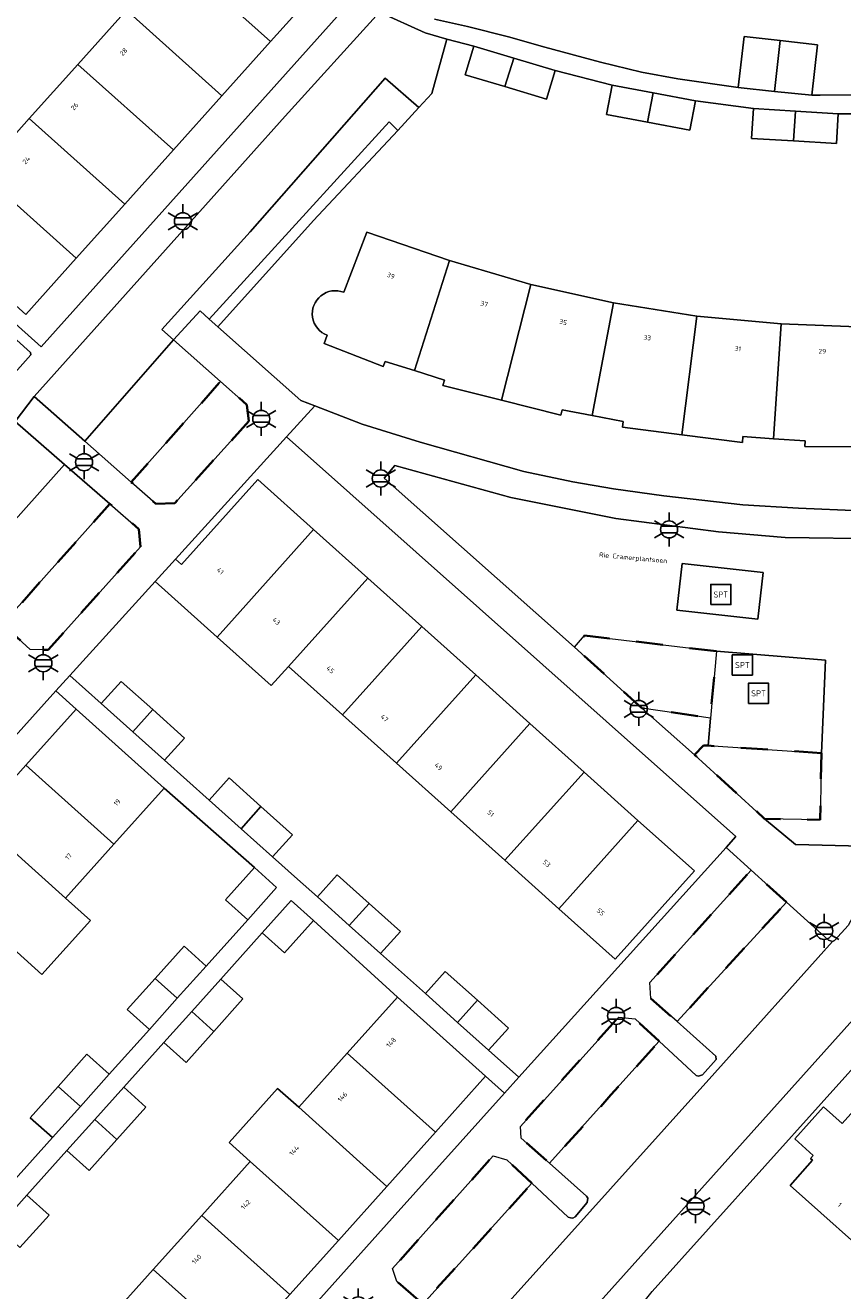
# Model space of a CAD drawing. Extents: x 105780 to 185197, y 477999 to 525027.
# Tile 20 of 256: x 106060 to 106121, y 478516 to 478611. Entities that reach past the tile are written whole.
import ezdxf
from ezdxf.enums import TextEntityAlignment as Align

# ---------------------------------------------------------------- set-up
doc = ezdxf.new("R2010")
doc.units = 0
doc.linetypes.add('XX-HIDDEN', pattern=[4, 2, -2])
for name, color, linetype, lineweight in [('B-GV-GR-MATERIAALGRENS-G', 252, 'XX-HIDDEN', 35), ('B-RO-IE-MEUBILAIR_WEGMEUBILAIR-S', 252, 'Continuous', 25), ('B-XX-KG-KADASTRAAL_BEBOUWING-G', 252, 'Continuous', 20), ('B1-WE-OG-BEBOUWING-T18', 7, 'Continuous', 18), ('B1-WE-OG-TERREIN_ERF-GV', 252, 'Continuous', 18), ('B1-WE-OG-TOPOGRAFIE-T18', 10, 'Continuous', 18), ('B1-WE-VH-VERHARDING_ASFALT-GV', 252, 'Continuous', 18), ('B1-WE-VH-VERHARDING_BETONSTRAATSTEEN-GV', 252, 'Continuous', 18), ('B1-WE-VH-VERHARDING_TEGEL-GV', 252, 'Continuous', 18), ('B1-WE-VH-VERHARDING_TEGEL_RUBBER-GV', 252, 'Continuous', 18)]:
    doc.layers.add(name, color=color, linetype=linetype, lineweight=lineweight)
doc.styles.add('NLCS-ISO', font='NLCS-ISO.ttf')
doc.styles.add('NLCS-ISO-M200-T18', font='NLCS-ISO.ttf', dxfattribs={"height": 0.36})

# ---------------------------------------------------------------- blocks, each defined once
blk = doc.blocks.new('B-SIE-WEG_LICHTMAST-SO')
at = {"ltscale": 0.1}
for p, q in [((0, 1.27), (0, 2.53)), ((-1.1, 0.63), (-2.19, 1.27)), ((1.1, 0.63), (2.19, 1.27)), ((-1.1, -0.63), (-2.19, -1.27)), ((0, -1.27), (0, -2.53)), ((1.1, -0.63), (2.19, -1.27))]:
    blk.add_line(p, q, dxfattribs=at)
at = {"flags": 128}
for points in [[(-1.16, 0.5), (1.16, 0.5)], [(-1.16, -0.5), (1.16, -0.5)]]:
    blk.add_lwpolyline(points, dxfattribs=at)
at = {"ltscale": 0.1}
blk.add_circle((0, 0), 1.27, dxfattribs=at)
at = {"style": 'NLCS-ISO'}
blk.add_attdef('TYPE', text='', height=1.8, dxfattribs=at).set_placement((0, 2.53), align=Align.BOTTOM_CENTER)
blk = doc.blocks.new('SIE-WEG_SPEELTOESTEL-SO')
at = {"flags": 128}
blk.add_lwpolyline([(-0.75, -0.75), (0.75, -0.75), (0.75, 0.75), (-0.75, 0.75)], close=True, dxfattribs=at)
at = {"style": 'NLCS-ISO'}
blk.add_text('SPT', height=0.45, dxfattribs=at).set_placement((0, 0), align=Align.MIDDLE_CENTER)

msp = doc.modelspace()

# ---------------------------------------------------------------- linework, layer by layer
at = {"layer": 'B-GV-GR-MATERIAALGRENS-G', "flags": 128}
for points in [[(106076.579, 478581.111), (106076.443, 478582.328), (106074.479, 478584.064), (106067.835, 478576.577), (106069.67, 478574.961), (106071.083, 478575.011)], [(106068.507, 478571.749), (106068.395, 478573.072), (106066.23, 478574.946), (106058.252, 478565.989), (106060.313, 478564.12), (106061.644, 478564.08)], [(106111.367, 478563.984), (106101.566, 478565.16), (106100.806, 478564.281), (106105.817, 478559.755), (106110.921, 478559.01)], [(106119.185, 478556.402), (106110.764, 478556.954), (106110.408, 478556.977), (106109.745, 478556.266), (106114.956, 478551.51), (106119.093, 478551.435)], [(106116.581, 478545.308), (106113.95, 478547.694), (106106.414, 478539.323), (106106.5, 478538.132), (106108.441, 478536.41)], [(106107.116, 478534.949), (106105.322, 478536.612), (106104.101, 478536.753), (106096.792, 478528.613), (106096.854, 478527.737), (106098.951, 478525.867), (106103.525, 478530.955)], [(106097.646, 478524.385), (106095.776, 478526.126), (106094.758, 478526.411), (106087.261, 478518.023), (106087.603, 478517.074), (106089.524, 478515.391)]]:
    msp.add_lwpolyline(points, close=True, dxfattribs=at)
at = {"layer": 'B-XX-KG-KADASTRAAL_BEBOUWING-G', "flags": 128}
for points in [[(106071.096, 478615.73), (106078.199, 478609.36), (106081.949, 478613.541), (106074.845, 478619.911)], [(106071.096, 478615.73), (106067.48, 478611.698), (106074.583, 478605.328), (106078.199, 478609.36)], [(106067.48, 478611.698), (106063.864, 478607.665), (106070.966, 478601.295), (106074.583, 478605.328)], [(106116.119, 478609.439), (106113.426, 478609.743), (106112.994, 478605.933), (106115.682, 478605.647)], [(106118.888, 478609.126), (106116.119, 478609.439), (106115.682, 478605.647), (106118.465, 478605.379)], [(106096.31, 478608.127), (106093.322, 478609.021), (106092.681, 478606.896), (106095.636, 478606.012)], [(106063.864, 478607.665), (106060.247, 478603.633), (106067.35, 478597.263), (106070.966, 478601.295)], [(106099.378, 478607.21), (106096.31, 478608.127), (106095.636, 478606.012), (106098.736, 478605.085)], [(106106.664, 478605.536), (106103.606, 478606.111), (106103.184, 478603.931), (106106.251, 478603.355)], [(106109.817, 478604.944), (106106.664, 478605.536), (106106.251, 478603.355), (106109.395, 478602.764)], [(106117.249, 478604.18), (106114.12, 478604.374), (106113.989, 478602.157), (106117.101, 478601.964)], [(106120.427, 478603.982), (106117.249, 478604.18), (106117.101, 478601.964), (106120.296, 478601.766)], [(106060.247, 478603.633), (106056.631, 478599.6), (106063.733, 478593.231), (106067.35, 478597.263)], [(106056.631, 478599.6), (106052.881, 478595.418), (106059.983, 478589.049), (106063.733, 478593.231)], [(106097.551, 478591.273), (106091.508, 478593.063), (106088.896, 478584.869), (106091.15, 478584.159), (106091.021, 478583.754), (106095.373, 478582.659)], [(106103.704, 478589.914), (106097.551, 478591.273), (106095.373, 478582.659), (106099.802, 478581.544), (106099.89, 478581.949), (106102.115, 478581.527)], [(106109.925, 478588.927), (106103.704, 478589.914), (106102.115, 478581.527), (106104.433, 478581.088), (106104.372, 478580.667), (106108.8, 478580.102)], [(106116.196, 478588.344), (106109.925, 478588.927), (106108.8, 478580.102), (106113.321, 478579.526), (106113.348, 478579.954), (106115.627, 478579.803)], [(106122.491, 478588.092), (106116.196, 478588.344), (106115.627, 478579.803), (106117.982, 478579.647), (106117.956, 478579.223), (106122.437, 478579.193)], [(106081.402, 478573.031), (106077.251, 478576.754), (106071.576, 478570.431), (106071.127, 478570.838), (106069.619, 478569.176), (106074.234, 478565.038), (106075.511, 478566.462)], [(106085.423, 478569.427), (106081.402, 478573.031), (106075.511, 478566.462), (106074.234, 478565.038), (106078.254, 478561.433), (106079.531, 478562.857)], [(106089.452, 478565.813), (106085.423, 478569.427), (106079.531, 478562.857), (106083.556, 478559.247)], [(106093.463, 478562.216), (106089.452, 478565.813), (106083.556, 478559.247), (106087.572, 478555.646)], [(106065.593, 478560.09), (106067.945, 478557.985), (106069.425, 478559.635), (106067.072, 478561.741)], [(106097.498, 478558.597), (106093.463, 478562.216), (106087.572, 478555.646), (106091.608, 478552.028)], [(106063.737, 478559.676), (106059.996, 478555.504), (106066.546, 478549.631), (106070.285, 478553.801)], [(106069.425, 478559.635), (106067.945, 478557.985), (106070.311, 478555.867), (106071.79, 478557.518)], [(106101.52, 478554.991), (106097.498, 478558.597), (106091.608, 478552.028), (106095.629, 478548.422)], [(106059.996, 478555.504), (106056.389, 478551.482), (106062.939, 478545.609), (106066.546, 478549.631)], [(106105.536, 478551.391), (106101.52, 478554.991), (106095.629, 478548.422), (106099.655, 478544.811)], [(106073.629, 478552.895), (106075.998, 478550.774), (106077.478, 478552.425), (106075.108, 478554.546)], [(106077.478, 478552.425), (106075.998, 478550.774), (106078.347, 478548.672), (106079.826, 478550.323)], [(106056.389, 478551.482), (106052.782, 478547.46), (106059.332, 478541.587), (106061.181, 478539.929), (106064.788, 478543.951), (106062.939, 478545.609)], [(106105.536, 478551.391), (106099.655, 478544.811), (106103.842, 478541.057), (106109.736, 478547.624)], [(106076.996, 478547.873), (106074.844, 478545.474), (106076.498, 478543.99), (106078.65, 478546.389)], [(106081.68, 478545.688), (106084.05, 478543.566), (106085.53, 478545.216), (106083.159, 478547.339)], [(106081.383, 478543.938), (106079.729, 478545.422), (106077.577, 478543.023), (106079.231, 478541.539)], [(106085.53, 478545.216), (106084.05, 478543.566), (106086.383, 478541.477), (106087.862, 478543.128)], [(106073.411, 478540.548), (106071.758, 478542.031), (106069.606, 478539.631), (106071.259, 478538.149)], [(106089.716, 478538.493), (106092.103, 478536.356), (106093.583, 478538.007), (106091.195, 478540.144)], [(106071.259, 478538.149), (106069.606, 478539.631), (106067.529, 478537.315), (106069.182, 478535.832)], [(106074.49, 478539.581), (106072.329, 478537.171), (106073.985, 478535.687), (106076.145, 478538.096)], [(106087.641, 478538.23), (106083.898, 478534.057), (106090.461, 478528.172), (106094.202, 478532.342)], [(106093.583, 478538.007), (106092.103, 478536.356), (106094.419, 478534.283), (106095.898, 478535.934)], [(106073.985, 478535.687), (106072.329, 478537.171), (106070.261, 478534.865), (106071.916, 478533.38)], [(106083.898, 478534.057), (106080.29, 478530.033), (106086.852, 478524.149), (106090.461, 478528.172)], [(106066.19, 478532.494), (106064.536, 478533.978), (106062.392, 478531.587), (106064.046, 478530.103)], [(106120.722, 478528.828), (106119.341, 478530.067), (106117.203, 478527.687), (106118.583, 478526.448), (106118.382, 478526.225), (106118.523, 478526.09), (106116.865, 478524.223), (106123.923, 478517.92), (106130.724, 478525.465), (106128.237, 478527.708), (106128.878, 478528.442), (106124.169, 478532.662)], [(106064.046, 478530.103), (106062.392, 478531.587), (106060.307, 478529.262), (106061.961, 478527.778)], [(106067.269, 478531.527), (106065.114, 478529.124), (106066.769, 478527.641), (106068.923, 478530.043)], [(106080.29, 478530.033), (106078.723, 478531.438), (106075.116, 478527.414), (106076.682, 478526.01), (106083.243, 478520.126), (106086.852, 478524.149)], [(106066.769, 478527.641), (106065.114, 478529.124), (106063.04, 478526.811), (106064.694, 478525.327)], [(106076.682, 478526.01), (106073.074, 478521.986), (106079.634, 478516.103), (106083.243, 478520.126)], [(106060.067, 478523.495), (106057.898, 478521.076), (106059.552, 478519.592), (106061.721, 478522.011)], [(106073.074, 478521.986), (106069.465, 478517.962), (106076.024, 478512.08), (106079.634, 478516.103)], [(106069.465, 478517.962), (106065.857, 478513.938), (106072.415, 478508.057), (106076.024, 478512.08)]]:
    msp.add_lwpolyline(points, close=True, dxfattribs=at)
for points in [[(106091.508, 478593.063), (106085.372, 478595.168), (106083.643, 478590.7)], [(106082.403, 478587.503), (106082.178, 478586.885), (106086.575, 478585.167), (106086.716, 478585.555), (106088.896, 478584.869), (106091.508, 478593.063)]]:
    msp.add_lwpolyline(points, dxfattribs=at)
msp.add_lwpolyline([(106083.643, 478590.7, 1.002763), (106082.403, 478587.503)], format="xyb", dxfattribs=at)
at = {"layer": 'B1-WE-OG-TERREIN_ERF-GV', "flags": 128}
for points in [[(106084.435, 478612.693), (106069.425, 478626.27), (106067.02, 478623.599), (106068.688, 478622.097), (106066.592, 478619.769), (106064.459, 478617.4), (106062.791, 478618.902), (106059.794, 478615.572), (106061.462, 478614.07), (106059.345, 478611.718), (106057.233, 478609.373), (106055.565, 478610.875), (106052.568, 478607.546), (106054.236, 478606.044), (106052.096, 478603.667), (106050.007, 478601.347), (106048.339, 478602.849), (106045.975, 478600.224), (106061.126, 478586.629)], [(106063.864, 478607.665), (106067.48, 478611.698), (106071.096, 478615.73), (106074.845, 478619.911), (106081.949, 478613.541), (106078.199, 478609.36), (106074.583, 478605.328), (106070.966, 478601.295), (106067.35, 478597.263), (106063.733, 478593.231), (106059.983, 478589.049), (106052.881, 478595.418), (106056.631, 478599.6), (106060.247, 478603.633)], [(106087.572, 478555.646), (106083.556, 478559.247), (106079.531, 478562.857), (106078.254, 478561.433), (106074.234, 478565.038), (106069.619, 478569.176), (106063.267, 478562.172), (106065.593, 478560.09), (106067.072, 478561.741), (106069.425, 478559.635), (106071.79, 478557.518), (106070.311, 478555.867), (106073.629, 478552.895), (106075.108, 478554.546), (106077.478, 478552.425), (106079.826, 478550.323), (106078.347, 478548.672), (106080.192, 478547.02), (106081.68, 478545.688), (106083.159, 478547.339), (106085.53, 478545.216), (106087.862, 478543.128), (106086.383, 478541.477), (106089.716, 478538.493), (106091.195, 478540.144), (106093.583, 478538.007), (106095.898, 478535.934), (106094.419, 478534.283), (106096.665, 478532.273), (106112.091, 478549.38), (106112.815, 478550.182), (106079.38, 478579.938), (106071.127, 478570.838), (106071.576, 478570.431), (106077.251, 478576.754), (106081.402, 478573.031), (106085.423, 478569.427), (106089.452, 478565.813), (106093.463, 478562.216), (106097.498, 478558.597), (106101.52, 478554.991), (106105.536, 478551.391), (106109.736, 478547.624), (106103.842, 478541.057), (106099.655, 478544.811), (106095.629, 478548.422), (106091.608, 478552.028)], [(106123.923, 478517.92), (106116.865, 478524.223), (106118.523, 478526.09), (106118.382, 478526.225), (106118.583, 478526.448), (106117.203, 478527.687), (106119.341, 478530.067), (106120.722, 478528.828), (106124.169, 478532.662), (106128.878, 478528.442), (106128.237, 478527.708), (106130.724, 478525.465)]]:
    msp.add_lwpolyline(points, close=True, dxfattribs=at)
for points in [[(106090.396, 478611.043), (106092.852, 478610.475), (106095.891, 478609.724), (106098.606, 478608.939), (106102.743, 478607.831), (106105.81, 478607.092), (106108.492, 478606.592), (106112.994, 478605.933), (106113.426, 478609.743), (106116.119, 478609.439), (106118.888, 478609.126), (106118.465, 478605.379), (106119.084, 478605.372), (106121.821, 478605.407), (106128.003, 478605.489), (106127.484, 478616.573)], [(106125.029, 478603.979), (106120.427, 478603.982), (106120.296, 478601.766), (106117.101, 478601.964), (106113.989, 478602.157), (106114.12, 478604.374), (106109.817, 478604.944), (106109.395, 478602.764), (106106.251, 478603.355), (106103.184, 478603.931), (106103.606, 478606.111), (106099.378, 478607.21), (106098.736, 478605.085), (106095.636, 478606.012), (106092.681, 478606.896), (106093.322, 478609.021), (106091.314, 478609.548), (106090.207, 478605.488), (106089.236, 478604.446), (106087.656, 478602.751), (106081.404, 478596.042), (106074.285, 478588.132), (106080.442, 478582.658), (106081.481, 478582.255), (106085.013, 478580.883), (106089.334, 478579.535), (106097.05, 478577.369), (106100.683, 478576.59), (106103.711, 478576.069), (106107.465, 478575.544), (106113.339, 478574.885), (106117.482, 478574.628), (106122.109, 478574.443)], [(106083.643, 478590.7), (106085.372, 478595.168), (106091.508, 478593.063), (106097.551, 478591.273), (106103.704, 478589.914), (106109.925, 478588.927), (106116.196, 478588.344), (106122.491, 478588.092), (106129.05, 478588.252), (106128.921, 478589.996), (106128.298, 478601.848)], [(106122.437, 478579.193), (106117.956, 478579.223), (106117.982, 478579.647), (106115.627, 478579.803), (106113.348, 478579.954), (106113.321, 478579.526), (106108.8, 478580.102), (106104.372, 478580.667), (106104.433, 478581.088), (106102.115, 478581.527), (106099.89, 478581.949), (106099.802, 478581.544), (106095.373, 478582.659), (106091.021, 478583.754), (106091.15, 478584.159), (106088.896, 478584.869), (106086.716, 478585.555), (106086.575, 478585.167), (106082.178, 478586.885), (106082.403, 478587.503)], [(106056.389, 478551.482), (106059.996, 478555.504), (106063.737, 478559.676), (106062.221, 478561.036), (106025.145, 478519.732)], [(106058.988, 478524.462), (106061.961, 478527.778), (106060.307, 478529.262), (106062.392, 478531.587), (106064.536, 478533.978), (106066.19, 478532.494), (106069.182, 478535.832), (106067.529, 478537.315), (106069.606, 478539.631), (106071.758, 478542.031), (106073.411, 478540.548), (106076.498, 478543.99), (106074.844, 478545.474), (106076.996, 478547.873), (106070.285, 478553.801), (106066.546, 478549.631), (106062.939, 478545.609), (106064.788, 478543.951), (106061.181, 478539.929), (106059.332, 478541.587)], [(106065.857, 478513.938), (106069.465, 478517.962), (106073.074, 478521.986), (106076.682, 478526.01), (106075.116, 478527.414), (106078.723, 478531.438), (106080.29, 478530.033), (106083.898, 478534.057), (106087.641, 478538.23), (106081.383, 478543.938), (106079.231, 478541.539), (106077.577, 478543.023), (106074.49, 478539.581), (106076.145, 478538.096), (106073.985, 478535.687), (106071.916, 478533.38), (106070.261, 478534.865), (106067.269, 478531.527), (106068.923, 478530.043), (106066.769, 478527.641), (106064.694, 478525.327), (106063.04, 478526.811), (106060.067, 478523.495), (106061.721, 478522.011), (106059.552, 478519.592)], [(106153.406, 478513.371), (106144.645, 478521.188), (106128.79, 478535.53), (106128.044, 478536.134), (106127.621, 478536.372), (106127.146, 478536.492), (106126.669, 478536.488), (106125.451, 478536.17), (106124.41, 478535.747), (106123.714, 478535.321), (106123.348, 478534.978), (106106.6, 478516.328)], [(106058.546, 478489.878), (106077.485, 478510.862), (106087.249, 478521.77), (106095.594, 478531.093), (106094.202, 478532.342), (106090.461, 478528.172), (106086.852, 478524.149), (106083.243, 478520.126), (106079.634, 478516.103), (106076.024, 478512.08), (106072.415, 478508.057), (106068.806, 478504.034), (106065.187, 478500), (106061.588, 478495.987), (106057.842, 478491.809)]]:
    msp.add_lwpolyline(points, dxfattribs=at)
at = {"layer": 'B1-WE-OG-TERREIN_ERF-GV'}
msp.add_lwpolyline([(106082.403, 478587.503, -1.002763), (106083.643, 478590.7)], format="xyb", dxfattribs=at)
at = {"layer": 'B1-WE-VH-VERHARDING_ASFALT-GV', "flags": 128}
msp.add_lwpolyline([(106096.882, 478509.086), (106121.532, 478536.534), (106123.129, 478538.093), (106124.134, 478538.659), (106124.726, 478538.869), (106124.868, 478538.904), (106125.709, 478539.109), (106126.138, 478539.139), (106127.358, 478539.017), (106128.583, 478538.599), (106129.658, 478537.934), (106121.915, 478544.948), (106121.169, 478543.572), (106120.163, 478542.459), (106120.005, 478542.367), (106111.255, 478532.599), (106068.883, 478485.481)], dxfattribs=at)
at = {"layer": 'B1-WE-VH-VERHARDING_BETONSTRAATSTEEN-GV', "flags": 128}
for points in [[(106027.174, 478610.37), (106057.351, 478582.687), (106060.361, 478586.056), (106060.344, 478586.208), (106056.98, 478589.213), (106056.831, 478589.211), (106054.444, 478586.599), (106054.306, 478586.506), (106054.172, 478586.5), (106053.916, 478586.659), (106053.891, 478586.773), (106053.93, 478586.956), (106056.334, 478589.607), (106056.295, 478589.825), (106045.795, 478599.256), (106045.596, 478599.218), (106043.281, 478596.705), (106043.105, 478596.572), (106042.907, 478596.534), (106041.576, 478597.74), (106041.584, 478597.97), (106043.989, 478600.803), (106043.941, 478600.992), (106029.972, 478613.533)], [(106070.118, 478587.919), (106076.674, 478595.209), (106086.736, 478606.647), (106089.236, 478604.446), (106090.207, 478605.488), (106091.314, 478609.548), (106089.702, 478610.019), (106086.298, 478611.55), (106079.285, 478603.817), (106073.784, 478597.662), (106060.618, 478582.932), (106064.368, 478579.63), (106070.985, 478587.153)], [(106072.961, 478589.319), (106073.626, 478588.712), (106087.012, 478603.38), (106087.656, 478602.751), (106089.236, 478604.446), (106086.736, 478606.647), (106076.674, 478595.209), (106070.118, 478587.919), (106070.985, 478587.153)], [(106087.656, 478602.751), (106087.012, 478603.38), (106073.626, 478588.712), (106074.285, 478588.132), (106081.404, 478596.042)], [(106074.479, 478584.064), (106070.985, 478587.153), (106064.368, 478579.63), (106067.835, 478576.577)], [(106114.462, 478566.372), (106108.425, 478567.043), (106108.812, 478570.522), (106114.848, 478569.851)], [(106110.921, 478559.01), (106105.817, 478559.755), (106109.745, 478556.266), (106110.408, 478556.977), (106110.764, 478556.954)]]:
    msp.add_lwpolyline(points, close=True, dxfattribs=at)
for points in [[(106018.69, 478528.336), (106062.859, 478577.885), (106059.182, 478581.091)], [(106058.252, 478565.989), (106066.23, 478574.946), (106062.859, 478577.885), (106018.69, 478528.336)], [(106123.665, 478572.339), (106116.489, 478572.447), (106111.535, 478572.875), (106103.876, 478573.858), (106096.074, 478575.428), (106087.439, 478577.808), (106086.662, 478576.871), (106100.806, 478564.281), (106101.566, 478565.16), (106111.367, 478563.984), (106119.48, 478563.329), (106119.185, 478556.402), (106119.093, 478551.435), (106114.956, 478551.51), (106117.252, 478549.586), (106122.191, 478549.464)], [(106068.883, 478485.481), (106111.255, 478532.599), (106120.005, 478542.367), (106119.703, 478542.477), (106116.581, 478545.308), (106108.441, 478536.41), (106111.328, 478533.846), (106111.35, 478533.589), (106110.335, 478532.449), (106110.043, 478532.349), (106109.869, 478532.398), (106107.116, 478534.949), (106103.525, 478530.955), (106098.951, 478525.867), (106101.693, 478523.422), (106101.795, 478523.274), (106101.754, 478522.947), (106100.86, 478521.88), (106100.682, 478521.786), (106100.51, 478521.796), (106100.353, 478521.865), (106097.646, 478524.385), (106089.524, 478515.391)]]:
    msp.add_lwpolyline(points, dxfattribs=at)
at = {"layer": 'B1-WE-VH-VERHARDING_TEGEL-GV', "flags": 128}
for points in [[(106084.435, 478612.693), (106061.126, 478586.629), (106045.975, 478600.224), (106044.879, 478601.292), (106030.493, 478614.149)], [(106059.182, 478581.091), (106060.618, 478582.932), (106073.784, 478597.662), (106079.285, 478603.817), (106086.298, 478611.55)], [(106086.298, 478611.55), (106089.702, 478610.019), (106091.314, 478609.548), (106093.322, 478609.021), (106096.31, 478608.127), (106099.378, 478607.21), (106103.606, 478606.111), (106106.664, 478605.536), (106109.817, 478604.944), (106114.12, 478604.374), (106117.249, 478604.18), (106120.427, 478603.982), (106125.029, 478603.979)], [(106121.821, 478605.407), (106119.084, 478605.372), (106118.465, 478605.379), (106115.682, 478605.647), (106112.994, 478605.933), (106108.492, 478606.592), (106105.81, 478607.092), (106102.743, 478607.831), (106098.606, 478608.939), (106095.891, 478609.724), (106092.852, 478610.475), (106090.396, 478611.043)], [(106025.145, 478519.732), (106062.221, 478561.036), (106063.267, 478562.172), (106069.619, 478569.176), (106071.127, 478570.838), (106079.38, 478579.938), (106081.481, 478582.255), (106080.442, 478582.658), (106074.285, 478588.132), (106073.626, 478588.712), (106072.961, 478589.319), (106070.985, 478587.153), (106074.479, 478584.064), (106076.443, 478582.328), (106076.579, 478581.111), (106071.083, 478575.011), (106069.67, 478574.961), (106067.835, 478576.577), (106064.368, 478579.63), (106060.618, 478582.932), (106059.182, 478581.091), (106062.859, 478577.885), (106066.23, 478574.946), (106068.395, 478573.072), (106068.507, 478571.749), (106061.644, 478564.08), (106060.313, 478564.12), (106058.252, 478565.989)], [(106056.98, 478589.213), (106060.344, 478586.208), (106060.361, 478586.056), (106057.351, 478582.687)], [(106122.109, 478574.443), (106117.482, 478574.628), (106113.339, 478574.885), (106107.465, 478575.544), (106103.711, 478576.069), (106100.683, 478576.59), (106097.05, 478577.369), (106089.334, 478579.535), (106085.013, 478580.883), (106081.481, 478582.255), (106079.38, 478579.938), (106112.815, 478550.182), (106112.091, 478549.38), (106113.95, 478547.694), (106116.581, 478545.308), (106119.703, 478542.477), (106120.005, 478542.367), (106120.163, 478542.459), (106121.169, 478543.572)], [(106122.191, 478549.464), (106117.252, 478549.586), (106114.956, 478551.51), (106109.745, 478556.266), (106105.817, 478559.755), (106100.806, 478564.281), (106086.662, 478576.871), (106087.439, 478577.808), (106096.074, 478575.428), (106103.876, 478573.858), (106111.535, 478572.875), (106116.489, 478572.447), (106123.665, 478572.339)], [(106057.898, 478521.076), (106060.067, 478523.495), (106063.04, 478526.811), (106065.114, 478529.124), (106067.269, 478531.527), (106070.261, 478534.865), (106072.329, 478537.171), (106074.49, 478539.581), (106077.577, 478543.023), (106079.729, 478545.422), (106081.383, 478543.938), (106087.641, 478538.23), (106094.202, 478532.342), (106095.594, 478531.093), (106096.665, 478532.273), (106094.419, 478534.283), (106092.103, 478536.356), (106089.716, 478538.493), (106086.383, 478541.477), (106084.05, 478543.566), (106081.68, 478545.688), (106080.192, 478547.02), (106078.347, 478548.672), (106075.998, 478550.774), (106073.629, 478552.895), (106070.311, 478555.867), (106067.945, 478557.985), (106065.593, 478560.09), (106063.267, 478562.172), (106062.221, 478561.036), (106063.737, 478559.676), (106070.285, 478553.801), (106076.996, 478547.873), (106078.65, 478546.389), (106076.498, 478543.99), (106073.411, 478540.548), (106071.259, 478538.149), (106069.182, 478535.832), (106066.19, 478532.494), (106064.046, 478530.103), (106061.961, 478527.778), (106058.988, 478524.462)], [(106089.524, 478515.391), (106087.603, 478517.074), (106087.261, 478518.023), (106094.758, 478526.411), (106095.776, 478526.126), (106097.646, 478524.385), (106100.353, 478521.865), (106100.51, 478521.796), (106100.682, 478521.786), (106100.86, 478521.88), (106101.754, 478522.947), (106101.795, 478523.274), (106101.693, 478523.422), (106098.951, 478525.867), (106096.854, 478527.737), (106096.792, 478528.613), (106104.101, 478536.753), (106105.322, 478536.612), (106107.116, 478534.949), (106109.869, 478532.398), (106110.043, 478532.349), (106110.335, 478532.449), (106111.35, 478533.589), (106111.328, 478533.846), (106108.441, 478536.41), (106106.5, 478538.132), (106106.414, 478539.323), (106113.95, 478547.694), (106112.091, 478549.38), (106096.665, 478532.273), (106095.594, 478531.093), (106087.249, 478521.77), (106077.485, 478510.862)]]:
    msp.add_lwpolyline(points, dxfattribs=at)
for points in [[(106114.462, 478566.372), (106114.848, 478569.851), (106108.812, 478570.522), (106108.425, 478567.043)], [(106128.044, 478536.134), (106124.868, 478538.904), (106124.726, 478538.869), (106124.134, 478538.659), (106123.129, 478538.093), (106121.532, 478536.534), (106096.882, 478509.086), (106091.843, 478503.475), (106091.193, 478502.496), (106090.6, 478501.138), (106090.406, 478499.618), (106090.542, 478498.405), (106092.955, 478501.081), (106105.696, 478515.211), (106106.6, 478516.328), (106123.348, 478534.978), (106123.714, 478535.321), (106124.41, 478535.747), (106125.451, 478536.17), (106126.669, 478536.488), (106127.146, 478536.492), (106127.621, 478536.372)]]:
    msp.add_lwpolyline(points, close=True, dxfattribs=at)
at = {"layer": 'B1-WE-VH-VERHARDING_TEGEL_RUBBER-GV', "flags": 128}
msp.add_lwpolyline([(106119.48, 478563.329), (106111.367, 478563.984), (106110.921, 478559.01), (106110.764, 478556.954), (106119.185, 478556.402)], close=True, dxfattribs=at)

# ---------------------------------------------------------------- block references
at = {"layer": 'B-RO-IE-MEUBILAIR_WEGMEUBILAIR-S', "xscale": 0.5, "yscale": 0.5, "zscale": 0.5}
for p in [(106071.674, 478595.988), (106077.505, 478581.271), (106064.32, 478578.047), (106086.396, 478576.839), (106107.851, 478573.05), (106061.288, 478563.088), (106105.591, 478559.687), (106119.392, 478543.16), (106103.906, 478536.839), (106109.818, 478522.671), (106084.727, 478515.289)]:
    msp.add_blockref('B-SIE-WEG_LICHTMAST-SO', p, dxfattribs=at)
at = {"layer": 'B-RO-IE-MEUBILAIR_WEGMEUBILAIR-S'}
for p in [(106111.698, 478568.202), (106113.306, 478562.954), (106114.506, 478560.843)]:
    msp.add_blockref('SIE-WEG_SPEELTOESTEL-SO', p, dxfattribs=at)

# ---------------------------------------------------------------- texts
at = {"layer": 'B1-WE-OG-BEBOUWING-T18', "style": 'NLCS-ISO-M200-T18'}
for s, rotation, p in [('28', 48.1, (106067.254, 478608.598)), ('26', 48.1, (106063.614, 478604.539)), ('24', 48.1, (106060.021, 478600.533)), ('39', 338.6, (106087.153, 478591.933)), ('37', 345.9, (106094.098, 478589.837)), ('35', 345.9, (106099.969, 478588.478)), ('33', 352.8, (106106.226, 478587.323)), ('31', 352.7, (106112.969, 478586.507)), ('29', 359.7, (106119.255, 478586.311)), ('41', 318.1, (106074.462, 478569.953)), ('43', 318.1, (106078.626, 478566.22)), ('45', 318.1, (106082.649, 478562.613)), ('47', 318.1, (106086.673, 478559.004)), ('49', 318.1, (106090.696, 478555.397)), ('19', 48.1, (106066.769, 478552.725)), ('51', 318.1, (106094.58, 478551.913)), ('17', 48.1, (106063.162, 478548.703)), ('53', 318.1, (106098.743, 478548.181)), ('55', 318.1, (106102.766, 478544.573)), ('148', 48.1, (106087.173, 478534.86)), ('146', 48.1, (106083.542, 478530.811)), ('144', 48.1, (106079.956, 478526.813)), ('142', 48.1, (106076.348, 478522.789)), ('1', 318.2, (106120.546, 478522.774)), ('140', 48.1, (106072.701, 478518.722))]:
    msp.add_text(s, height=0.36, rotation=rotation, dxfattribs=at).set_placement(p, align=Align.MIDDLE)
at = {"layer": 'B1-WE-OG-TOPOGRAFIE-T18', "style": 'NLCS-ISO-M200-T18'}
msp.add_text('Rie Cramerplantsoen', height=0.36, rotation=354.7, dxfattribs=at).set_placement((106105.173, 478570.886), align=Align.MIDDLE)

doc.saveas('drawing.dxf')
